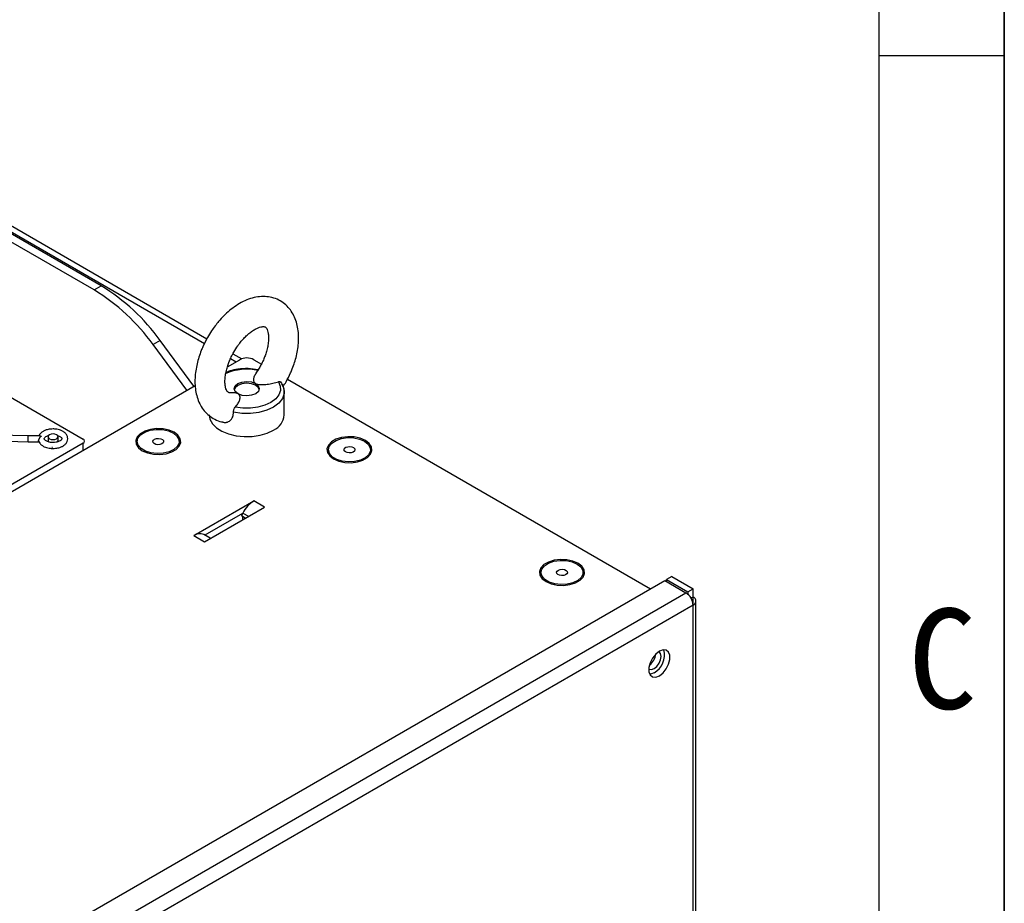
# Model space of a CAD drawing. Header units: millimetres. Extents: x 0 to 423, y 0 to 297.
# Tile 40 of 41: x 381 to 420, y 163 to 198. Entities that reach past the tile are written whole.
import ezdxf

# ---------------------------------------------------------------- set-up
doc = ezdxf.new("R2010")
doc.units = ezdxf.units.MM
doc.layers.add('实线', color=2, linetype='Continuous', lineweight=25)
doc.styles.add('SLDTEXTSTYLE1', font='SIMSUN.TTC')

# ---------------------------------------------------------------- blocks, each defined once
blk = doc.blocks.new('SW_NOTE_0_8')
at = {"color": 0, "linetype": 'Continuous', "lineweight": 18, "insert": (1.188, 4.655), "char_height": 4, "attachment_point": 2, "style": 'SLDTEXTSTYLE1'}
blk.add_mtext('C', dxfattribs=at)
blk = doc.blocks.new('GB_A3_A')
at = {"color": 3, "lineweight": 35, "true_color": 0x00ff00}
blk.add_line((420, 297), (420, 0), dxfattribs=at)
at = {"lineweight": 25}
blk.add_line((415, 5), (415, 292), dxfattribs=at)
at = {"color": 1, "lineweight": 25}
blk.add_line((420, 196.333), (415, 196.333), dxfattribs=at)
at = {"color": 190, "linetype": 'Continuous', "lineweight": 18, "true_color": 0x8000ff}
blk.add_blockref('SW_NOTE_0_8', (416.336, 169.617), dxfattribs=at)

msp = doc.modelspace()

# ---------------------------------------------------------------- linework, layer by layer
at = {"layer": '实线', "color": 2, "linetype": 'Continuous', "lineweight": 25, "true_color": 0xffff00}
for p, q in [((376.5312, 191.7581), (388.1623, 185.0437)), ((376.5312, 191.5132), (388.0668, 184.8539)), ((383.6612, 186.9889), (376.4605, 191.1458)), ((383.9441, 187.1522), (376.5312, 191.4316)), ((370.4925, 188.3862), (383.2205, 181.0385)), ((383.6612, 186.9889), (383.9441, 187.1522)), ((386.2975, 184.9708), (386.0146, 184.8075)), ((387.3639, 182.9899), (386.0146, 184.8075)), ((387.6467, 183.1532), (386.2975, 184.9708)), ((389.2008, 184.4442), (389.5509, 184.242)), ((388.983, 183.9245), (389.4713, 184.2064)), ((389.1072, 184.2532), (389.3298, 184.1248)), ((390.037, 184.2064), (390.3404, 184.0313)), ((390.2765, 183.9112), (390.1218, 183.6675)), ((391.3775, 183.4326), (405.8761, 175.0627)), ((356.7231, 165.3013), (387.6902, 183.1783)), ((391.2541, 182.0021), (391.2541, 182.922)), ((381.0277, 181.171), (376.9525, 181.2672)), ((383.2205, 180.8752), (370.4925, 173.5276)), ((379.1043, 180.9806), (381.025, 180.9352)), ((381.025, 180.9352), (381.4847, 180.9352)), ((381.4848, 181.171), (381.0277, 181.171)), ((381.8184, 181.1317), (381.8184, 180.9684)), ((381.8184, 180.9684), (381.8333, 180.9246)), ((382.2032, 180.9243), (382.2184, 180.9684)), ((382.2184, 180.9684), (382.2184, 181.1317)), ((383.2205, 180.5979), (383.2205, 180.8752)), ((381.9938, 180.6975), (381.9683, 180.6987)), ((387.6377, 177.1882), (390.032, 178.5704)), ((390.4563, 178.3255), (390.032, 178.5704)), ((388.062, 176.9432), (390.4563, 178.3255)), ((389.5987, 178.0869), (389.5903, 178.0704)), ((389.5987, 178.0869), (389.8209, 177.9586)), ((389.5903, 178.0704), (388.0842, 177.2009)), ((389.5903, 178.0704), (389.5394, 177.9711)), ((389.6909, 177.8836), (389.5394, 177.9711)), ((389.5792, 178.064), (389.5792, 178.0489)), ((389.5792, 177.9481), (389.5792, 177.8191)), ((387.6377, 177.1882), (388.062, 176.9432)), ((388.2963, 177.0785), (388.0377, 177.2278)), ((366.7024, 152.4482), (406.4418, 175.3893)), ((406.4418, 175.3893), (407.2904, 174.8994)), ((406.7247, 175.5526), (406.5126, 175.4301)), ((406.5126, 175.4301), (407.3611, 174.9403)), ((406.5126, 175.3485), (406.5126, 175.4301)), ((406.7247, 175.5526), (407.5732, 175.0627)), ((407.3611, 174.9403), (407.5732, 175.0627)), ((407.3611, 174.9403), (407.3611, 174.8482)), ((407.5732, 174.7361), (407.5732, 175.0627)), ((367.551, 151.9584), (407.2904, 174.8994)), ((407.5732, 174.7361), (407.4904, 174.6883)), ((407.5732, 174.4095), (407.5732, 174.7361)), ((407.6904, 141.5846), (407.6904, 174.5728)), ((407.5732, 174.4095), (367.8338, 151.4685)), ((407.5732, 141.4213), (407.5732, 174.4095))]:
    msp.add_line(p, q, dxfattribs=at)
at = {"layer": '实线', "color": 2, "linetype": 'Continuous', "lineweight": 25, "true_color": 0xffff00, "flags": 128}
for points in [[(389.4052, 182.8461), (389.2955, 182.9388), (389.2556, 183.0487), (389.2917, 183.1591), (389.3981, 183.2531), (389.5587, 183.3164), (389.7491, 183.3394), (389.9403, 183.3186), (390.1031, 183.2571)], [(390.249, 183.0168), (390.2128, 183.0948), (390.1031, 183.1875), (389.9403, 183.249), (389.7491, 183.2698), (389.5587, 183.2468), (389.3981, 183.1834), (389.2917, 183.0894), (389.2593, 183.0168)], [(391.0146, 183.326), (391.0924, 183.1535), (391.1004, 182.9754), (391.0381, 182.8009), (390.9088, 182.639), (390.7194, 182.4983), (390.4795, 182.3862), (390.2019, 182.3083), (389.9008, 182.2689), (389.5921, 182.2699), (389.2919, 182.3113)], [(390.1031, 183.2571), (390.2128, 183.1644), (390.2526, 183.0545), (390.2166, 182.9442), (390.1102, 182.8502), (389.9495, 182.7868), (389.7591, 182.7638), (389.568, 182.7846), (389.4052, 182.8461)], [(391.1449, 183.2464), (391.2368, 183.0532), (391.2541, 182.922)], [(391.2541, 182.922), (391.2494, 182.853), (391.1819, 182.6565), (391.038, 182.4742), (390.8254, 182.3159), (390.5555, 182.19), (390.2426, 182.1033), (389.9037, 182.0604), (389.5567, 182.0636), (389.2203, 182.1128)], [(388.2541, 182.0021), (388.2839, 181.8304), (388.3822, 181.652), (388.5447, 181.4899), (388.7637, 181.3518), (389.0291, 181.2441), (389.3283, 181.1718), (389.6474, 181.1384), (389.9716, 181.1454), (390.2855, 181.1924), (390.5747, 181.2772), (390.8254, 181.396)], [(381.877, 181.2134), (381.8336, 181.1759), (381.8184, 181.1317), (381.8336, 181.0876), (381.877, 181.0501), (381.9418, 181.0251), (382.0184, 181.0163), (382.0949, 181.0251), (382.1598, 181.0501), (382.2031, 181.0876), (382.2184, 181.1317), (382.2031, 181.1759), (382.1598, 181.2134), (382.0949, 181.2384), (382.0184, 181.2472), (381.9418, 181.2384), (381.877, 181.2134)], [(385.5822, 180.5734), (385.7873, 180.4848), (386.0273, 180.4331), (386.2828, 180.4226), (386.5331, 180.454), (386.7579, 180.5249), (386.9391, 180.6294), (387.0618, 180.7592), (387.1163, 180.9037), (387.098, 181.0512), (387.0085, 181.1898), (386.855, 181.3082), (386.6499, 181.3968), (386.4099, 181.4485), (386.1544, 181.459), (385.9041, 181.4276), (385.6792, 181.3567), (385.4981, 181.2522), (385.3753, 181.1224), (385.3209, 180.9779), (385.3392, 180.8304), (385.4287, 180.6918), (385.5822, 180.5734)], [(385.4206, 180.7893), (385.3787, 180.9319), (385.4115, 181.0752), (385.5159, 181.2065), (385.6828, 181.3143), (385.8973, 181.3889), (386.1404, 181.4236), (386.3904, 181.4155), (386.6251, 181.3652), (386.8237, 181.2771), (386.9685, 181.1592), (387.0468, 181.0219), (387.0514, 180.8774), (386.982, 180.7385), (386.8448, 180.6176), (386.6519, 180.5254), (386.4206, 180.4701), (386.1713, 180.4567), (385.9262, 180.4862), (385.7071, 180.5562), (385.5334, 180.6603), (385.4206, 180.7893)], [(386.0115, 180.9015), (386.0012, 180.9502), (386.024, 180.9975), (386.0764, 181.0362), (386.1505, 181.0604), (386.2349, 181.0663), (386.3169, 181.0531), (386.3839, 181.0229), (386.4257, 180.9801), (386.436, 180.9314), (386.4132, 180.8841), (386.3607, 180.8454), (386.2867, 180.8213), (386.2022, 180.8153), (386.1203, 180.8285), (386.0533, 180.8587), (386.0115, 180.9015)], [(393.2189, 180.2469), (393.424, 180.1582), (393.664, 180.1066), (393.9195, 180.096), (394.1699, 180.1274), (394.3947, 180.1983), (394.5758, 180.3029), (394.6986, 180.4327), (394.7531, 180.5772), (394.7348, 180.7247), (394.6453, 180.8632), (394.4917, 180.9816), (394.2867, 181.0703), (394.0467, 181.1219), (393.7911, 181.1325), (393.5408, 181.101), (393.316, 181.0302), (393.1349, 180.9256), (393.0121, 180.7958), (392.9576, 180.6513), (392.9759, 180.5038), (393.0654, 180.3652), (393.2189, 180.2469)], [(393.0574, 180.4628), (393.0155, 180.6053), (393.0482, 180.7486), (393.1527, 180.88), (393.3196, 180.9877), (393.5341, 181.0623), (393.7771, 181.0971), (394.0271, 181.0889), (394.2618, 181.0386), (394.4605, 180.9506), (394.6053, 180.8327), (394.6835, 180.6954), (394.6881, 180.5508), (394.6188, 180.4119), (394.4815, 180.291), (394.2887, 180.1988), (394.0573, 180.1436), (393.808, 180.1301), (393.5629, 180.1597), (393.3438, 180.2296), (393.1702, 180.3337), (393.0574, 180.4628)], [(393.6483, 180.5749), (393.638, 180.6237), (393.6608, 180.671), (393.7132, 180.7097), (393.7873, 180.7338), (393.8717, 180.7397), (393.9536, 180.7266), (394.0206, 180.6963), (394.0624, 180.6536), (394.0727, 180.6048), (394.0499, 180.5575), (393.9975, 180.5188), (393.9234, 180.4947), (393.839, 180.4887), (393.7571, 180.5019), (393.6901, 180.5322), (393.6483, 180.5749)], [(401.7042, 175.3484), (401.9093, 175.2598), (402.1493, 175.2081), (402.4048, 175.1976), (402.6551, 175.229), (402.88, 175.2999), (403.0611, 175.4044), (403.1839, 175.5342), (403.2383, 175.6787), (403.2201, 175.8262), (403.1305, 175.9648), (402.977, 176.0832), (402.7719, 176.1718), (402.5319, 176.2235), (402.2764, 176.234), (402.0261, 176.2026), (401.8013, 176.1317), (401.6201, 176.0272), (401.4974, 175.8974), (401.4429, 175.7529), (401.4612, 175.6054), (401.5507, 175.4668), (401.7042, 175.3484)], [(401.5427, 175.5643), (401.5008, 175.7068), (401.5335, 175.8502), (401.638, 175.9815), (401.8049, 176.0893), (402.0194, 176.1638), (402.2624, 176.1986), (402.5124, 176.1905), (402.7471, 176.1402), (402.9457, 176.0521), (403.0906, 175.9342), (403.1688, 175.7969), (403.1734, 175.6524), (403.104, 175.5135), (402.9668, 175.3926), (402.774, 175.3004), (402.5426, 175.2451), (402.2933, 175.2316), (402.0482, 175.2612), (401.8291, 175.3312), (401.6554, 175.4353), (401.5427, 175.5643)], [(402.1335, 175.6765), (402.1232, 175.7252), (402.146, 175.7725), (402.1985, 175.8112), (402.2725, 175.8353), (402.357, 175.8413), (402.4389, 175.8281), (402.5059, 175.7979), (402.5477, 175.7551), (402.558, 175.7064), (402.5352, 175.6591), (402.4828, 175.6204), (402.4087, 175.5962), (402.3243, 175.5903), (402.2423, 175.6035), (402.1754, 175.6337), (402.1335, 175.6765)], [(406.2297, 172.5725), (406.0846, 172.4591), (405.957, 172.3004), (405.8623, 172.1154), (405.8119, 171.9264), (405.8119, 171.7563), (405.8623, 171.6255), (405.957, 171.5498), (406.0846, 171.5384), (406.2297, 171.5926), (406.3748, 171.7059), (406.5024, 171.8647), (406.5971, 172.0497), (406.6475, 172.2387), (406.6475, 172.4088), (406.5971, 172.5396), (406.5024, 172.6153), (406.3748, 172.6267), (406.2297, 172.5725)], [(405.8061, 171.866), (405.8176, 171.8586), (405.9093, 171.8407), (406.0176, 171.8784), (406.1258, 171.9657), (406.2176, 172.0895), (406.2789, 172.2309), (406.3004, 172.3683)], [(406.3004, 172.3683), (406.2789, 172.4808), (406.2176, 172.5514), (406.2054, 172.5576)], [(406.0176, 171.7151), (405.8725, 171.6608), (405.843, 171.6577)]]:
    msp.add_lwpolyline(points, dxfattribs=at)
at = {"layer": '实线', "color": 2, "linetype": 'Continuous', "lineweight": 25, "true_color": 0xffff00}
for centre, radius, start, end in [((379.7649, 180.2834), 8.0403, 35.66113, 58.68265), ((379.4821, 180.1201), 8.0403, 35.66113, 58.68265), ((389.7541, 183.6606), 0.6148, 62.60967, 117.39033), ((389.7543, 181.7062), 2.1224, 77.42706, 113.87013), ((390.5224, 182.065), 0.7344, 294.36591, 355.08837), ((383.1895, 180.9569), 0.0873, 290.78342, 69.21658), ((390.6629, 177.569), 1.1836, 122.21194, 154.05161), ((387.8712, 176.8694), 0.3952, 65.0875, 126.22296), ((406.9591, 174.3816), 0.6147, 2.60548, 57.39452), ((407.5112, 174.5728), 0.1746, 290.78342, 69.21658), ((405.6339, 172.4164), 0.7994, 298.6857, 15.48693), ((405.4624, 172.5255), 0.628, 305.82943, 354.17595)]:
    msp.add_arc(centre, radius, start, end, dxfattribs=at)
for start_param, end_param in [(3.1414941, 5.6678807), (5.6678807, 6.2830868)]:
    msp.add_ellipse((381.0264, 181.0531), major_axis=(0.0014, 0.1179), ratio=0.0083447, start_param=start_param, end_param=end_param, dxfattribs=at)
for points, knots in [([(391.2118, 183.1426), (391.2489, 183.2014), (391.3595, 183.3767), (391.4763, 183.6147), (391.5867, 183.8769), (391.6675, 184.1035), (391.7424, 184.3732), (391.7967, 184.6531), (391.8257, 184.94), (391.825, 185.2266), (391.7909, 185.5072), (391.7201, 185.7758), (391.61, 186.0261), (391.4588, 186.2514), (391.2657, 186.4444), (391.0306, 186.5969), (390.7653, 186.695), (390.4819, 186.7355), (390.1922, 186.7203), (389.8976, 186.651), (389.6066, 186.5317), (389.3282, 186.37), (389.0704, 186.1769), (388.8383, 185.9638), (388.6476, 185.756), (388.4858, 185.5532), (388.3345, 185.3415), (388.2395, 185.1813), (388.1873, 185.0933)], [0, 0, 0, 0, 0.0250887, 0.074806, 0.0951456, 0.1286973, 0.1632415, 0.2000645, 0.2382594, 0.2775266, 0.3175898, 0.3580771, 0.3986698, 0.4392273, 0.4800157, 0.5217586, 0.5656056, 0.607462, 0.6507064, 0.6953011, 0.7404212, 0.7849439, 0.8277916, 0.8679605, 0.9056273, 0.9329009, 0.9631584, 1, 1, 1, 1]), ([(389.2317, 184.5024), (389.2857, 184.5919), (389.3617, 184.7178), (389.4885, 184.8874), (389.6004, 185.0215), (389.7369, 185.1615), (389.8786, 185.2842), (390.0202, 185.3846), (390.1538, 185.4586), (390.2722, 185.5054), (390.3689, 185.527), (390.4388, 185.529), (390.4808, 185.5196), (390.4998, 185.5094), (390.5284, 185.4841), (390.5674, 185.4188), (390.6023, 185.3151), (390.6242, 185.1705), (390.6257, 184.9934), (390.6036, 184.7961), (390.5601, 184.5943), (390.503, 184.4075), (390.4345, 184.2283), (390.3607, 184.0654), (390.3022, 183.9583), (390.2765, 183.9112)], [0, 0, 0, 0, 0.05791881, 0.08154239, 0.12017411, 0.15941898, 0.20047268, 0.24207792, 0.2838066, 0.32558546, 0.36792548, 0.41192903, 0.46055232, 0.52220725, 0.58190392, 0.62941768, 0.6766428, 0.72345067, 0.77013532, 0.81642553, 0.86029921, 0.89989949, 0.93220166, 0.9702138, 1, 1, 1, 1]), ([(388.1873, 185.0933), (388.1225, 184.9713), (388.0311, 184.7994), (387.9218, 184.5366), (387.8407, 184.3101), (387.7658, 184.0403), (387.7116, 183.7605), (387.6826, 183.4736), (387.6833, 183.187), (387.7174, 182.9064), (387.7882, 182.6378), (387.8983, 182.3874), (388.0495, 182.1623), (388.2424, 181.9685), (388.4782, 181.8194), (388.6776, 181.735), (388.7982, 181.7198), (388.8226, 181.7167)], [0, 0, 0, 0, 0.0901256, 0.1269965, 0.1878178, 0.2504382, 0.3171898, 0.3864281, 0.4576101, 0.5302352, 0.6036292, 0.6772142, 0.7507354, 0.824675, 0.9003451, 0.9798293, 1, 1, 1, 1]), ([(389.1118, 182.8882), (389.0994, 182.8873), (389.0603, 182.8843), (389.0289, 182.8947), (389.008, 182.904), (388.9799, 182.9295), (388.9408, 182.9948), (388.906, 183.0985), (388.884, 183.2431), (388.8826, 183.4202), (388.9046, 183.6175), (388.9481, 183.8193), (389.0052, 184.0061), (389.0738, 184.1853), (389.1475, 184.3482), (389.206, 184.4553), (389.2317, 184.5024)], [0, 0, 0, 0, 0.0365923, 0.1162494, 0.2172557, 0.3150538, 0.3928932, 0.4702598, 0.5469428, 0.623424, 0.699259, 0.7711351, 0.8360103, 0.8889293, 0.9512027, 1, 1, 1, 1]), ([(390.2069, 183.8015), (390.0748, 183.8231), (389.8093, 183.8663), (389.4206, 183.8356), (389.124, 183.7749), (388.9782, 183.7177), (388.925, 183.6969)], [0, 0, 0, 0, 0.3039842, 0.6107932, 0.8580729, 1, 1, 1, 1]), ([(390.1234, 183.6665), (390.1191, 183.6607), (390.0981, 183.6326), (390.0699, 183.5799), (390.0433, 183.5169), (390.0285, 183.461), (390.0221, 183.413), (390.0242, 183.3644), (390.0365, 183.3245), (390.0565, 183.2944), (390.0763, 183.274), (390.0944, 183.2626), (390.1031, 183.2571)], [0, 0, 0, 0, 0.04403547, 0.21463317, 0.38646131, 0.49872727, 0.61162627, 0.72401678, 0.83889642, 0.89323528, 0.9488319, 1, 1, 1, 1]), ([(390.1031, 183.2571), (390.1178, 183.2488), (390.1342, 183.242), (390.1699, 183.2307), (390.1892, 183.2263), (390.2477, 183.2163), (390.2886, 183.2136), (390.3696, 183.2121), (390.4098, 183.2133), (390.49, 183.2184), (390.5301, 183.2222), (390.6483, 183.2366), (390.7246, 183.2498), (390.873, 183.2828), (390.9451, 183.3025), (391.0146, 183.326)], [0, 0, 0, 0, 0.0625, 0.0625, 0.125, 0.125, 0.25, 0.25, 0.375, 0.375, 0.5, 0.5, 0.75, 0.75, 1, 1, 1, 1]), ([(391.0146, 183.326), (391.0218, 183.3281), (391.0365, 183.3323), (391.0582, 183.3337), (391.0787, 183.3315), (391.0973, 183.3256), (391.1134, 183.3163), (391.1266, 183.3039), (391.1362, 183.2885), (391.1417, 183.2757), (391.1425, 183.2674), (391.1426, 183.2659)], [0, 0, 0, 0, 0.1200693, 0.2436178, 0.3636894, 0.4872614, 0.6070023, 0.7302424, 0.8494852, 0.9722598, 1, 1, 1, 1]), ([(391.2539, 182.9362), (391.2464, 183.0043), (391.2316, 183.1398), (391.1507, 183.2623), (391.1104, 183.3232)], [0, 0, 0, 0, 0.5023473, 1, 1, 1, 1]), ([(389.4052, 182.8461), (389.3947, 182.8513), (389.3735, 182.862), (389.3313, 182.8743), (389.281, 182.883), (389.206, 182.8891), (389.1492, 182.8874), (389.1118, 182.8862)], [0, 0, 0, 0, 0.13305737, 0.27108397, 0.45302095, 0.63986239, 1, 1, 1, 1]), ([(389.2919, 182.3113), (389.3324, 182.3525), (389.3662, 182.3952), (389.4226, 182.4829), (389.4453, 182.5279), (389.4695, 182.5976), (389.4759, 182.6211), (389.4841, 182.6682), (389.486, 182.692), (389.4828, 182.7391), (389.4779, 182.7625), (389.4599, 182.7967), (389.4522, 182.8076), (389.4323, 182.8282), (389.4198, 182.8378), (389.4052, 182.8461)], [0, 0, 0, 0, 0.25, 0.25, 0.5, 0.5, 0.625, 0.625, 0.75, 0.75, 0.875, 0.875, 0.9375, 0.9375, 1, 1, 1, 1]), ([(388.7988, 181.7183), (388.8164, 181.7138), (388.8586, 181.7029), (388.9137, 181.7045), (388.9622, 181.7126), (389.0088, 181.7264), (389.0632, 181.7534), (389.1185, 181.7994), (389.1627, 181.8575), (389.1901, 181.9154), (389.2062, 181.9689), (389.2151, 182.0151), (389.2201, 182.0632), (389.2202, 182.0962), (389.2203, 182.1128)], [0, 0, 0, 0, 0.0777423, 0.186462, 0.2422717, 0.2985063, 0.4059819, 0.5166571, 0.6229613, 0.7319933, 0.7979647, 0.8643898, 0.9320283, 1, 1, 1, 1]), ([(389.2203, 182.1128), (389.22, 182.129), (389.2221, 182.1468), (389.2297, 182.1839), (389.2352, 182.203), (389.2549, 182.2579), (389.2722, 182.2912), (389.2919, 182.3113)], [0, 0, 0, 0, 0.25, 0.25, 0.5, 0.5, 1, 1, 1, 1]), ([(382.0184, 181.4431), (381.9506, 181.4391), (381.857, 181.4335), (381.7331, 181.3984), (381.6403, 181.3597), (381.5493, 181.2983), (381.479, 181.2267), (381.4574, 181.1682), (381.4479, 181.1426)], [0, 0, 0, 0, 0.2629766, 0.3630693, 0.526463, 0.69037, 0.8643216, 1, 1, 1, 1]), ([(382.0184, 180.6631), (382.0861, 180.6671), (382.1797, 180.6727), (382.3037, 180.7078), (382.3962, 180.7465), (382.4882, 180.8077), (382.5618, 180.8875), (382.6088, 180.9911), (382.6107, 181.1128), (382.5589, 181.2257), (382.4733, 181.3114), (382.3772, 181.3689), (382.2765, 181.4077), (382.1598, 181.4365), (382.0698, 181.4407), (382.0184, 181.4431)], [0, 0, 0, 0, 0.1139383, 0.1573048, 0.2280973, 0.2991123, 0.3744793, 0.4534584, 0.5406981, 0.6316953, 0.7154571, 0.7904185, 0.8482918, 0.9132642, 1, 1, 1, 1]), ([(381.5469, 181.1493), (381.542, 181.1463), (381.5323, 181.1404), (381.5184, 181.1297), (381.5055, 181.118), (381.4935, 181.1054), (381.4828, 181.0922), (381.4731, 181.0785), (381.4634, 181.0625), (381.4542, 181.0439), (381.4467, 181.0231), (381.4419, 181.003), (381.4413, 180.991), (381.441, 180.9851)], [0, 0, 0, 0, 0.0957673, 0.1883836, 0.2776336, 0.363334, 0.4453519, 0.5236238, 0.5981744, 0.7045278, 0.8060115, 0.9039276, 1, 1, 1, 1]), ([(381.4647, 180.9388), (381.4622, 180.9401), (381.4573, 180.9426), (381.4514, 180.9486), (381.4468, 180.9558), (381.4435, 180.9644), (381.4414, 180.9741), (381.4411, 180.9814), (381.441, 180.9851)], [0, 0, 0, 0, 0.1814307, 0.3554691, 0.5231425, 0.6855986, 0.8440986, 1, 1, 1, 1]), ([(381.4507, 180.9614), (381.4607, 180.9339), (381.4839, 180.8697), (381.5644, 180.7951), (381.6593, 180.7373), (381.7603, 180.6986), (381.877, 180.6697), (381.9669, 180.6655), (382.0184, 180.6631)], [0, 0, 0, 0, 0.1458776, 0.34012663, 0.51396701, 0.64817886, 0.79885416, 1, 1, 1, 1]), ([(381.4848, 181.1686), (381.4892, 181.1691), (381.507, 181.1713), (381.5298, 181.1587), (381.5469, 181.1493)], [0, 0, 0, 0, 0.2521137, 1, 1, 1, 1]), ([(382.1968, 181.183), (382.1982, 181.1827), (382.2246, 181.1761), (382.2683, 181.1578), (382.3202, 181.128), (382.3542, 181.0966), (382.3711, 181.0678), (382.373, 181.051), (382.3678, 181.0278), (382.334, 180.9875), (382.277, 180.952), (382.212, 180.926), (382.128, 180.905), (382.0139, 180.8946), (381.9082, 180.9053), (381.8261, 180.9259), (381.768, 180.9481), (381.7167, 180.9783), (381.6825, 181.0096), (381.6656, 181.0384), (381.6637, 181.0552), (381.669, 181.0784), (381.7025, 181.1189), (381.7603, 181.1538), (381.8078, 181.1748), (381.8362, 181.1815), (381.8419, 181.1829)], [0, 0, 0, 0, 0.0022715, 0.0419682, 0.0804822, 0.1193931, 0.1601503, 0.2127021, 0.2676494, 0.3219826, 0.366907, 0.402734, 0.4407464, 0.4996624, 0.5650687, 0.5905571, 0.6302539, 0.6687678, 0.7076788, 0.7484359, 0.8009877, 0.855935, 0.9102682, 0.9551926, 0.9910197, 1, 1, 1, 1])]:
    msp.add_open_spline(points, degree=3, knots=knots, dxfattribs=at)

# ---------------------------------------------------------------- block references
at = {"color": 7, "linetype": 'Continuous'}
msp.add_blockref('GB_A3_A', (0, 0), dxfattribs=at)

doc.saveas('drawing.dxf')
